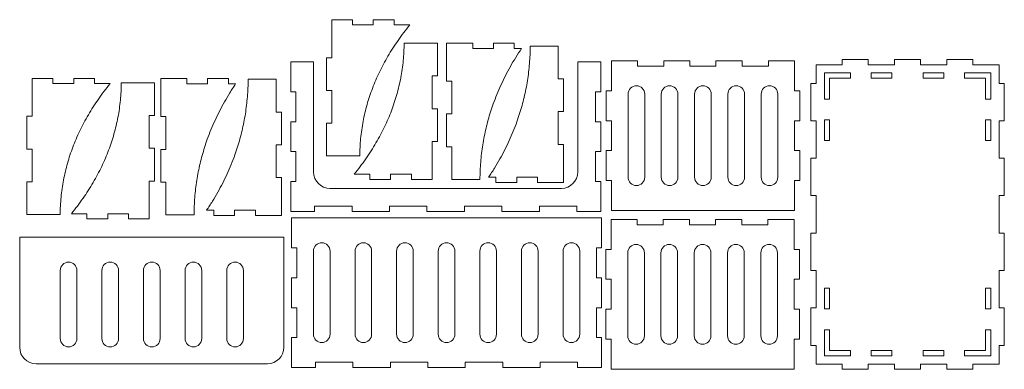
# Model space of a CAD drawing. Header units: inches. Extents: x 1 to 120, y 10 to 52.
import ezdxf

# ---------------------------------------------------------------- set-up
doc = ezdxf.new("R2010")
doc.units = ezdxf.units.IN
doc.header["$MEASUREMENT"] = 0

msp = doc.modelspace()

# ---------------------------------------------------------------- linework, layer by layer
at = {"color": 7, "linetype": 'Continuous', "lineweight": 15}
for p, q in [((38.93, 51.7), (38.93, 47.13)), ((41.43, 51.7), (38.93, 51.7)), ((41.43, 51.07), (41.43, 51.7)), ((43.93, 51.07), (41.43, 51.07)), ((43.93, 51.7), (43.93, 51.07)), ((46.43, 51.7), (43.93, 51.7)), ((46.43, 51.07), (46.43, 51.7)), ((48.3, 51.07), (46.43, 51.07)), ((51.63, 48.87), (47.63, 48.87)), ((51.63, 44.93), (51.63, 48.87)), ((52.74, 48.87), (52.74, 44.3)), ((55.87, 48.87), (52.74, 48.87)), ((55.87, 48.24), (55.87, 48.87)), ((58.37, 48.87), (58.37, 48.24)), ((60.87, 48.87), (58.37, 48.87)), ((60.87, 48.24), (60.87, 48.87)), ((66.16, 48.52), (62.79, 48.52)), ((66.16, 44.59), (66.16, 48.52)), ((58.37, 48.24), (55.87, 48.24)), ((61.74, 48.24), (60.87, 48.24)), ((34, 46.63), (34, 43.03)), ((36.75, 46.63), (34, 46.63)), ((36.75, 33.39), (36.75, 46.63)), ((38.3, 47.13), (38.3, 43.2)), ((38.93, 47.13), (38.3, 47.13)), ((68.5, 46.63), (68.5, 33.39)), ((71.26, 46.63), (68.5, 46.63)), ((71.26, 43.03), (71.26, 46.63)), ((72.54, 46.75), (72.54, 43.15)), ((75.68, 46.75), (72.54, 46.75)), ((75.68, 46.12), (75.68, 46.75)), ((78.83, 46.75), (78.83, 46.12)), ((81.97, 46.75), (78.83, 46.75)), ((81.97, 46.12), (81.97, 46.75)), ((85.11, 46.75), (85.11, 46.12)), ((88.25, 46.75), (85.11, 46.75)), ((88.25, 46.12), (88.25, 46.75)), ((91.4, 46.75), (91.4, 46.12)), ((94.54, 46.75), (91.4, 46.75)), ((94.54, 43.15), (94.54, 46.75)), ((97.13, 46.29), (97.13, 44.04)), ((100.27, 46.29), (97.13, 46.29)), ((100.27, 46.92), (100.27, 46.29)), ((103.41, 46.92), (100.27, 46.92)), ((103.41, 46.29), (103.41, 46.92)), ((106.56, 46.29), (103.41, 46.29)), ((106.56, 46.92), (106.56, 46.29)), ((109.7, 46.92), (106.56, 46.92)), ((109.7, 46.29), (109.7, 46.92)), ((112.84, 46.29), (109.7, 46.29)), ((112.84, 46.92), (112.84, 46.29)), ((115.98, 46.92), (112.84, 46.92)), ((115.98, 46.29), (115.98, 46.92)), ((119.13, 46.29), (115.98, 46.29)), ((119.13, 44.04), (119.13, 46.29)), ((78.83, 46.12), (75.68, 46.12)), ((85.11, 46.12), (81.97, 46.12)), ((91.4, 46.12), (88.25, 46.12)), ((101.26, 45.29), (98.13, 45.29)), ((98.13, 45.29), (98.13, 42.16)), ((101.26, 44.66), (101.26, 45.29)), ((103.76, 45.29), (106.26, 45.29)), ((103.76, 44.66), (103.76, 45.29)), ((106.26, 45.29), (106.26, 44.66)), ((112.49, 45.29), (109.99, 45.29)), ((109.99, 45.29), (109.99, 44.66)), ((112.49, 44.66), (112.49, 45.29)), ((114.99, 45.29), (118.12, 45.29)), ((114.99, 44.66), (114.99, 45.29)), ((118.12, 45.29), (118.12, 42.16)), ((2.93, 44.64), (2.93, 40.08)), ((5.43, 44.64), (2.93, 44.64)), ((5.43, 44.01), (5.43, 44.64)), ((7.93, 44.01), (5.43, 44.01)), ((7.93, 44.64), (7.93, 44.01)), ((10.43, 44.64), (7.93, 44.64)), ((10.43, 44.01), (10.43, 44.64)), ((12.3, 44.01), (10.43, 44.01)), ((17.64, 44.11), (13.64, 44.11)), ((17.64, 40.18), (17.64, 44.11)), ((18.38, 44.61), (18.38, 40.04)), ((21.51, 44.61), (18.38, 44.61)), ((21.51, 43.98), (21.51, 44.61)), ((24.01, 43.98), (21.51, 43.98)), ((24.01, 44.61), (24.01, 43.98)), ((26.51, 44.61), (24.01, 44.61)), ((26.51, 43.98), (26.51, 44.61)), ((27.38, 43.98), (26.51, 43.98)), ((32.26, 44.53), (28.89, 44.53)), ((32.26, 40.59), (32.26, 44.53)), ((51, 44.93), (51.63, 44.93)), ((51, 40.99), (51, 44.93)), ((52.74, 44.3), (53.37, 44.3)), ((53.37, 44.3), (53.37, 40.37)), ((66.79, 44.59), (66.16, 44.59)), ((66.79, 40.65), (66.79, 44.59)), ((96.5, 44.04), (96.5, 39.54)), ((97.13, 44.04), (96.5, 44.04)), ((98.76, 44.66), (98.76, 42.16)), ((101.26, 44.66), (98.76, 44.66)), ((103.76, 44.66), (106.26, 44.66)), ((112.49, 44.66), (109.99, 44.66)), ((114.99, 44.66), (117.49, 44.66)), ((117.49, 44.66), (117.49, 42.16)), ((119.76, 44.04), (119.13, 44.04)), ((119.76, 39.54), (119.76, 44.04)), ((34, 43.03), (34.63, 43.03)), ((34.63, 43.03), (34.63, 39.43)), ((38.3, 43.2), (38.93, 43.2)), ((38.93, 43.2), (38.93, 39.26)), ((70.63, 43.03), (71.26, 43.03)), ((70.63, 39.43), (70.63, 43.03)), ((71.91, 43.15), (71.91, 39.55)), ((72.54, 43.15), (71.91, 43.15)), ((74.54, 42.75), (74.54, 32.75)), ((76.54, 32.75), (76.54, 42.75)), ((78.54, 42.75), (78.54, 32.75)), ((80.54, 32.75), (80.54, 42.75)), ((82.54, 42.75), (82.54, 32.75)), ((84.54, 32.75), (84.54, 42.75)), ((86.54, 42.75), (86.54, 32.75)), ((88.54, 32.75), (88.54, 42.75)), ((90.54, 42.75), (90.54, 32.75)), ((92.54, 32.75), (92.54, 42.75)), ((95.17, 43.15), (94.54, 43.15)), ((95.17, 39.55), (95.17, 43.15)), ((98.76, 42.16), (98.13, 42.16)), ((117.49, 42.16), (118.12, 42.16)), ((32.89, 40.59), (32.26, 40.59)), ((32.89, 36.66), (32.89, 40.59)), ((51.63, 40.99), (51, 40.99)), ((51.63, 37.05), (51.63, 40.99)), ((52.74, 40.37), (52.74, 36.43)), ((53.37, 40.37), (52.74, 40.37)), ((66.16, 36.71), (66.16, 40.65)), ((66.16, 40.65), (66.79, 40.65)), ((2.3, 40.08), (2.3, 36.14)), ((2.93, 40.08), (2.3, 40.08)), ((17.01, 40.18), (17.64, 40.18)), ((17.01, 36.24), (17.01, 40.18)), ((18.38, 40.04), (19.01, 40.04)), ((19.01, 40.04), (19.01, 36.11)), ((34, 39.43), (34, 35.83)), ((34.63, 39.43), (34, 39.43)), ((38.93, 39.26), (38.3, 39.26)), ((38.3, 39.26), (38.3, 35.32)), ((71.26, 39.43), (70.63, 39.43)), ((71.26, 35.83), (71.26, 39.43)), ((71.91, 39.55), (72.54, 39.55)), ((72.54, 39.55), (72.54, 35.95)), ((94.54, 39.55), (95.17, 39.55)), ((94.54, 35.95), (94.54, 39.55)), ((96.5, 39.54), (97.13, 39.54)), ((97.13, 39.54), (97.13, 35.04)), ((98.13, 39.66), (98.76, 39.66)), ((98.13, 39.66), (98.13, 37.16)), ((98.76, 39.66), (98.76, 37.16)), ((117.49, 39.66), (117.49, 37.16)), ((118.12, 39.66), (117.49, 39.66)), ((118.12, 39.66), (118.12, 37.16)), ((119.13, 39.54), (119.76, 39.54)), ((119.13, 35.04), (119.13, 39.54)), ((51, 37.05), (51.63, 37.05)), ((51, 32.49), (51, 37.05)), ((66.79, 36.71), (66.16, 36.71)), ((66.79, 32.14), (66.79, 36.71)), ((98.76, 37.16), (98.13, 37.16)), ((117.49, 37.16), (118.12, 37.16)), ((2.3, 36.14), (2.93, 36.14)), ((2.93, 36.14), (2.93, 32.2)), ((17.64, 36.24), (17.01, 36.24)), ((17.64, 32.3), (17.64, 36.24)), ((18.38, 36.11), (18.38, 32.17)), ((19.01, 36.11), (18.38, 36.11)), ((32.26, 36.66), (32.89, 36.66)), ((32.26, 32.72), (32.26, 36.66)), ((34, 35.83), (34.63, 35.83)), ((34.63, 35.83), (34.63, 32.23)), ((52.74, 36.43), (53.37, 36.43)), ((53.37, 36.43), (53.37, 32.49)), ((70.63, 35.83), (71.26, 35.83)), ((70.63, 32.23), (70.63, 35.83)), ((71.91, 35.95), (71.91, 32.35)), ((72.54, 35.95), (71.91, 35.95)), ((95.17, 35.95), (94.54, 35.95)), ((95.17, 32.35), (95.17, 35.95)), ((38.3, 35.32), (42.3, 35.32)), ((96.5, 35.04), (96.5, 30.54)), ((97.13, 35.04), (96.5, 35.04)), ((119.76, 35.04), (119.13, 35.04)), ((119.76, 30.54), (119.76, 35.04)), ((2.93, 32.2), (2.3, 32.2)), ((2.3, 32.2), (2.3, 28.26)), ((17.01, 32.3), (17.64, 32.3)), ((17.01, 27.74), (17.01, 32.3)), ((18.38, 32.17), (19.01, 32.17)), ((19.01, 32.17), (19.01, 28.23)), ((32.89, 32.72), (32.26, 32.72)), ((32.89, 28.15), (32.89, 32.72)), ((34, 32.23), (34, 28.63)), ((34.63, 32.23), (34, 32.23)), ((41.63, 33.12), (43.5, 33.12)), ((43.5, 33.12), (43.5, 32.49)), ((43.5, 32.49), (46, 32.49)), ((46, 33.12), (48.5, 33.12)), ((46, 32.49), (46, 33.12)), ((48.5, 33.12), (48.5, 32.49)), ((48.5, 32.49), (51, 32.49)), ((53.37, 32.49), (56.74, 32.49)), ((57.79, 32.77), (58.66, 32.77)), ((58.66, 32.77), (58.66, 32.14)), ((58.66, 32.14), (61.16, 32.14)), ((61.16, 32.77), (63.66, 32.77)), ((61.16, 32.14), (61.16, 32.77)), ((63.66, 32.77), (63.66, 32.14)), ((63.66, 32.14), (66.79, 32.14)), ((71.26, 32.23), (70.63, 32.23)), ((71.26, 28.63), (71.26, 32.23)), ((71.91, 32.35), (72.54, 32.35)), ((72.54, 32.35), (72.54, 28.75)), ((94.54, 32.35), (95.17, 32.35)), ((94.54, 28.75), (94.54, 32.35)), ((66.53, 31.42), (38.72, 31.42)), ((96.5, 30.54), (97.13, 30.54)), ((97.13, 30.54), (97.13, 26.04)), ((119.13, 30.54), (119.76, 30.54)), ((119.13, 26.04), (119.13, 30.54)), ((23.89, 28.78), (24.76, 28.78)), ((24.76, 28.78), (24.76, 28.15)), ((27.26, 28.78), (29.76, 28.78)), ((27.26, 28.15), (27.26, 28.78)), ((29.76, 28.78), (29.76, 28.15)), ((34, 28.63), (36.88, 28.63)), ((36.88, 29.26), (41.38, 29.26)), ((36.88, 28.63), (36.88, 29.26)), ((41.38, 29.26), (41.38, 28.63)), ((41.38, 28.63), (45.88, 28.63)), ((45.88, 29.26), (50.38, 29.26)), ((45.88, 28.63), (45.88, 29.26)), ((50.38, 29.26), (50.38, 28.63)), ((50.38, 28.63), (54.88, 28.63)), ((54.88, 29.26), (59.38, 29.26)), ((54.88, 28.63), (54.88, 29.26)), ((59.38, 29.26), (59.38, 28.63)), ((59.38, 28.63), (63.88, 28.63)), ((63.88, 29.26), (68.38, 29.26)), ((63.88, 28.63), (63.88, 29.26)), ((68.38, 29.26), (68.38, 28.63)), ((68.38, 28.63), (71.26, 28.63)), ((72.54, 28.75), (94.54, 28.75)), ((2.3, 28.26), (6.3, 28.26)), ((7.64, 28.37), (9.51, 28.37)), ((9.51, 28.37), (9.51, 27.74)), ((9.51, 27.74), (12.01, 27.74)), ((12.01, 28.37), (14.51, 28.37)), ((12.01, 27.74), (12.01, 28.37)), ((14.51, 28.37), (14.51, 27.74)), ((14.51, 27.74), (17.01, 27.74)), ((19.01, 28.23), (22.38, 28.23)), ((24.76, 28.15), (27.26, 28.15)), ((29.76, 28.15), (32.89, 28.15)), ((34.1, 27.87), (34.1, 24.27)), ((71.36, 27.87), (34.1, 27.87)), ((71.36, 24.27), (71.36, 27.87)), ((72.5, 27.68), (72.5, 24.08)), ((75.64, 27.68), (72.5, 27.68)), ((75.64, 27.05), (75.64, 27.68)), ((78.78, 27.68), (78.78, 27.05)), ((81.93, 27.68), (78.78, 27.68)), ((81.93, 27.05), (81.93, 27.68)), ((85.07, 27.68), (85.07, 27.05)), ((88.21, 27.68), (85.07, 27.68)), ((88.21, 27.05), (88.21, 27.68)), ((91.35, 27.68), (91.35, 27.05)), ((94.5, 27.68), (91.35, 27.68)), ((94.5, 24.08), (94.5, 27.68)), ((78.78, 27.05), (75.64, 27.05)), ((85.07, 27.05), (81.93, 27.05)), ((91.35, 27.05), (88.21, 27.05)), ((96.5, 26.04), (96.5, 21.54)), ((97.13, 26.04), (96.5, 26.04)), ((119.76, 26.04), (119.13, 26.04)), ((119.76, 21.54), (119.76, 26.04)), ((33.18, 25.55), (1.43, 25.55)), ((1.43, 25.55), (1.43, 12.3)), ((33.18, 12.3), (33.18, 25.55)), ((34.1, 24.27), (34.73, 24.27)), ((34.73, 24.27), (34.73, 20.67)), ((36.73, 23.87), (36.73, 13.87)), ((38.73, 13.87), (38.73, 23.87)), ((41.73, 23.87), (41.73, 13.87)), ((43.73, 13.87), (43.73, 23.87)), ((46.73, 23.87), (46.73, 13.87)), ((48.73, 13.87), (48.73, 23.87)), ((51.73, 23.87), (51.73, 13.87)), ((53.73, 13.87), (53.73, 23.87)), ((56.73, 23.87), (56.73, 13.87)), ((58.73, 13.87), (58.73, 23.87)), ((61.73, 23.87), (61.73, 13.87)), ((63.73, 13.87), (63.73, 23.87)), ((66.73, 23.87), (66.73, 13.87)), ((68.73, 13.87), (68.73, 23.87)), ((70.73, 24.27), (71.36, 24.27)), ((70.73, 20.67), (70.73, 24.27)), ((71.87, 24.08), (71.87, 20.48)), ((72.5, 24.08), (71.87, 24.08)), ((74.5, 23.68), (74.5, 13.68)), ((76.5, 13.68), (76.5, 23.68)), ((78.5, 23.68), (78.5, 13.68)), ((80.5, 13.68), (80.5, 23.68)), ((82.5, 23.68), (82.5, 13.68)), ((84.5, 13.68), (84.5, 23.68)), ((86.5, 23.68), (86.5, 13.68)), ((88.5, 13.68), (88.5, 23.68)), ((90.5, 23.68), (90.5, 13.68)), ((92.5, 13.68), (92.5, 23.68)), ((95.13, 24.08), (94.5, 24.08)), ((95.13, 20.48), (95.13, 24.08)), ((6.31, 21.55), (6.31, 13.36)), ((8.31, 13.36), (8.31, 21.55)), ((11.31, 21.55), (11.31, 13.36)), ((13.31, 13.36), (13.31, 21.55)), ((16.31, 21.55), (16.31, 13.36)), ((18.31, 13.36), (18.31, 21.55)), ((21.31, 21.55), (21.31, 13.36)), ((23.31, 13.36), (23.31, 21.55)), ((26.31, 21.55), (26.31, 13.36)), ((28.31, 13.36), (28.31, 21.55)), ((96.5, 21.54), (97.13, 21.54)), ((97.13, 21.54), (97.13, 17.04)), ((119.13, 21.54), (119.76, 21.54)), ((119.13, 17.04), (119.13, 21.54)), ((34.1, 20.67), (34.1, 17.07)), ((34.73, 20.67), (34.1, 20.67)), ((71.36, 20.67), (70.73, 20.67)), ((71.36, 17.07), (71.36, 20.67)), ((71.87, 20.48), (72.5, 20.48)), ((72.5, 20.48), (72.5, 16.88)), ((94.5, 20.48), (95.13, 20.48)), ((94.5, 16.88), (94.5, 20.48)), ((98.76, 19.42), (98.13, 19.42)), ((98.13, 16.92), (98.13, 19.42)), ((98.76, 16.92), (98.76, 19.42)), ((117.5, 19.42), (118.13, 19.42)), ((117.5, 16.92), (117.5, 19.42)), ((118.13, 16.92), (118.13, 19.42)), ((34.1, 17.07), (34.73, 17.07)), ((34.73, 17.07), (34.73, 13.47)), ((70.73, 17.07), (71.36, 17.07)), ((70.73, 13.47), (70.73, 17.07)), ((71.87, 16.88), (71.87, 13.28)), ((72.5, 16.88), (71.87, 16.88)), ((95.13, 16.88), (94.5, 16.88)), ((95.13, 13.28), (95.13, 16.88)), ((96.5, 17.04), (96.5, 12.54)), ((97.13, 17.04), (96.5, 17.04)), ((98.13, 16.92), (98.76, 16.92)), ((118.13, 16.92), (117.5, 16.92)), ((119.76, 17.04), (119.13, 17.04)), ((119.76, 12.54), (119.76, 17.04)), ((98.13, 14.42), (98.13, 11.29)), ((98.76, 14.42), (98.13, 14.42)), ((98.76, 14.42), (98.76, 11.92)), ((117.5, 14.42), (118.13, 14.42)), ((117.5, 14.42), (117.5, 11.92)), ((118.13, 14.42), (118.13, 11.29)), ((34.1, 13.47), (34.1, 9.87)), ((34.73, 13.47), (34.1, 13.47)), ((71.36, 13.47), (70.73, 13.47)), ((71.36, 9.87), (71.36, 13.47)), ((71.87, 13.28), (72.5, 13.28)), ((72.5, 13.28), (72.5, 9.68)), ((94.5, 13.28), (95.13, 13.28)), ((94.5, 9.68), (94.5, 13.28)), ((96.5, 12.54), (97.13, 12.54)), ((97.13, 12.54), (97.13, 10.29)), ((98.76, 11.92), (101.26, 11.92)), ((101.26, 11.92), (101.26, 11.29)), ((103.76, 11.92), (106.26, 11.92)), ((103.76, 11.92), (103.76, 11.29)), ((106.26, 11.29), (106.26, 11.92)), ((109.99, 11.29), (109.99, 11.92)), ((112.49, 11.92), (109.99, 11.92)), ((112.49, 11.92), (112.49, 11.29)), ((117.5, 11.92), (114.99, 11.92)), ((114.99, 11.92), (114.99, 11.29)), ((119.13, 12.54), (119.76, 12.54)), ((119.13, 10.29), (119.13, 12.54)), ((98.13, 11.29), (101.26, 11.29)), ((103.76, 11.29), (106.26, 11.29)), ((112.49, 11.29), (109.99, 11.29)), ((118.13, 11.29), (114.99, 11.29)), ((3.4, 10.33), (31.21, 10.33)), ((34.1, 9.87), (36.98, 9.87)), ((36.98, 10.5), (41.48, 10.5)), ((36.98, 9.87), (36.98, 10.5)), ((41.48, 10.5), (41.48, 9.87)), ((41.48, 9.87), (45.98, 9.87)), ((45.98, 10.5), (50.48, 10.5)), ((45.98, 9.87), (45.98, 10.5)), ((50.48, 10.5), (50.48, 9.87)), ((50.48, 9.87), (54.98, 9.87)), ((54.98, 10.5), (59.48, 10.5)), ((54.98, 9.87), (54.98, 10.5)), ((59.48, 10.5), (59.48, 9.87)), ((59.48, 9.87), (63.98, 9.87)), ((63.98, 10.5), (68.48, 10.5)), ((63.98, 9.87), (63.98, 10.5)), ((68.48, 10.5), (68.48, 9.87)), ((68.48, 9.87), (71.36, 9.87)), ((72.5, 9.68), (94.5, 9.68)), ((97.13, 10.29), (100.27, 10.29)), ((100.27, 10.29), (100.27, 9.66)), ((100.27, 9.66), (103.41, 9.66)), ((103.41, 10.29), (106.56, 10.29)), ((103.41, 9.66), (103.41, 10.29)), ((106.56, 10.29), (106.56, 9.66)), ((106.56, 9.66), (109.7, 9.66)), ((109.7, 10.29), (112.84, 10.29)), ((109.7, 9.66), (109.7, 10.29)), ((112.84, 10.29), (112.84, 9.66)), ((112.84, 9.66), (115.98, 9.66)), ((115.98, 10.29), (119.13, 10.29)), ((115.98, 9.66), (115.98, 10.29))]:
    msp.add_line(p, q, dxfattribs=at)
for centre, radius, start, end in [((75.54, 42.75), 1, 90, 180), ((75.54, 42.75), 1, 0, 90), ((79.54, 42.75), 1, 90, 180), ((79.54, 42.75), 1, 0, 90), ((83.54, 42.75), 1, 90, 180), ((83.54, 42.75), 1, 0, 90), ((87.54, 42.75), 1, 90, 180), ((87.54, 42.75), 1, 0, 90), ((91.54, 42.75), 1, 90, 180), ((91.54, 42.75), 1, 0, 90), ((38.72, 33.39), 1.97, 180, 270), ((66.53, 33.39), 1.97, 270, 0), ((75.54, 32.75), 1, 180, 270), ((75.54, 32.75), 1, 270, 0), ((79.54, 32.75), 1, 180, 270), ((79.54, 32.75), 1, 270, 0), ((83.54, 32.75), 1, 180, 270), ((83.54, 32.75), 1, 270, 0), ((87.54, 32.75), 1, 180, 270), ((87.54, 32.75), 1, 270, 0), ((91.54, 32.75), 1, 180, 270), ((91.54, 32.75), 1, 270, 0), ((37.73, 23.87), 1, 90, 180), ((37.73, 23.87), 1, 0, 90), ((42.73, 23.87), 1, 90, 180), ((42.73, 23.87), 1, 0, 90), ((47.73, 23.87), 1, 90, 180), ((47.73, 23.87), 1, 0, 90), ((52.73, 23.87), 1, 90, 180), ((52.73, 23.87), 1, 0, 90), ((57.73, 23.87), 1, 90, 180), ((57.73, 23.87), 1, 0, 90), ((62.73, 23.87), 1, 90, 180), ((62.73, 23.87), 1, 0, 90), ((67.73, 23.87), 1, 90, 180), ((67.73, 23.87), 1, 0, 90), ((75.5, 23.68), 1, 90, 180), ((75.5, 23.68), 1, 0, 90), ((79.5, 23.68), 1, 90, 180), ((79.5, 23.68), 1, 0, 90), ((83.5, 23.68), 1, 90, 180), ((83.5, 23.68), 1, 0, 90), ((87.5, 23.68), 1, 90, 180), ((87.5, 23.68), 1, 0, 90), ((91.5, 23.68), 1, 90, 180), ((91.5, 23.68), 1, 0, 90), ((7.31, 21.55), 1, 90, 180), ((7.31, 21.55), 1, 0, 90), ((12.31, 21.55), 1, 90, 180), ((12.31, 21.55), 1, 0, 90), ((17.31, 21.55), 1, 90, 180), ((17.31, 21.55), 1, 0, 90), ((22.31, 21.55), 1, 90, 180), ((22.31, 21.55), 1, 0, 90), ((27.31, 21.55), 1, 90, 180), ((27.31, 21.55), 1, 0, 90), ((7.31, 13.36), 1, 180, 270), ((7.31, 13.36), 1, 270, 0), ((12.31, 13.36), 1, 180, 270), ((12.31, 13.36), 1, 270, 0), ((17.31, 13.36), 1, 180, 270), ((17.31, 13.36), 1, 270, 0), ((22.31, 13.36), 1, 180, 270), ((22.31, 13.36), 1, 270, 0), ((27.31, 13.36), 1, 180, 270), ((27.31, 13.36), 1, 270, 0), ((37.73, 13.87), 1, 180, 270), ((37.73, 13.87), 1, 270, 360), ((42.73, 13.87), 1, 180, 270), ((42.73, 13.87), 1, 270, 360), ((47.73, 13.87), 1, 180, 270), ((47.73, 13.87), 1, 270, 360), ((52.73, 13.87), 1, 180, 270), ((52.73, 13.87), 1, 270, 0), ((57.73, 13.87), 1, 180, 270), ((57.73, 13.87), 1, 270, 0), ((62.73, 13.87), 1, 180, 270), ((62.73, 13.87), 1, 270, 0), ((67.73, 13.87), 1, 180, 270), ((67.73, 13.87), 1, 270, 0), ((75.5, 13.68), 1, 180, 270), ((75.5, 13.68), 1, 270, 0), ((79.5, 13.68), 1, 180, 270), ((79.5, 13.68), 1, 270, 0), ((83.5, 13.68), 1, 180, 270), ((83.5, 13.68), 1, 270, 0), ((87.5, 13.68), 1, 180, 270), ((87.5, 13.68), 1, 270, 0), ((91.5, 13.68), 1, 180, 270), ((91.5, 13.68), 1, 270, 0), ((3.4, 12.3), 1.97, 180, 270), ((31.21, 12.3), 1.97, 270, 0)]:
    msp.add_arc(centre, radius, start, end, dxfattribs=at)
for points, knots in [([(42.3, 35.32), (42.31, 35.67), (42.32, 36.37), (42.4, 37.41), (42.53, 38.45), (42.7, 39.48), (42.91, 40.49), (43.17, 41.49), (43.47, 42.47), (43.82, 43.45), (44.21, 44.42), (44.65, 45.39), (45.15, 46.36), (45.68, 47.32), (46.27, 48.27), (46.9, 49.22), (47.58, 50.15), (48.06, 50.76), (48.3, 51.07)], [0, 0, 0, 0, 0.0611927, 0.1220304, 0.1826345, 0.2431277, 0.3036333, 0.3631901, 0.4229939, 0.4831594, 0.543799, 0.606279, 0.6694806, 0.7335137, 0.7984836, 0.8644912, 0.9316328, 1, 1, 1, 1]), ([(47.63, 48.87), (47.63, 48.51), (47.61, 47.82), (47.53, 46.77), (47.41, 45.74), (47.24, 44.71), (47.02, 43.7), (46.76, 42.7), (46.46, 41.72), (46.12, 40.74), (45.72, 39.77), (45.28, 38.8), (44.79, 37.83), (44.25, 36.87), (43.67, 35.91), (43.03, 34.97), (42.36, 34.03), (41.88, 33.42), (41.63, 33.12)], [0, 0, 0, 0, 0.061193, 0.12203, 0.182635, 0.243128, 0.303633, 0.36319, 0.422994, 0.483159, 0.543799, 0.606279, 0.669481, 0.733514, 0.798484, 0.864491, 0.931633, 1, 1, 1, 1]), ([(62.79, 48.52), (62.78, 48.17), (62.77, 47.47), (62.7, 46.43), (62.6, 45.39), (62.46, 44.37), (62.28, 43.36), (62.06, 42.36), (61.81, 41.38), (61.52, 40.4), (61.17, 39.37), (60.76, 38.29), (60.27, 37.16), (59.73, 36.05), (59.14, 34.94), (58.5, 33.85), (58.03, 33.13), (57.79, 32.77)], [0, 0, 0, 0, 0.062722, 0.125037, 0.187034, 0.248797, 0.310415, 0.370879, 0.431372, 0.491979, 0.552785, 0.625543, 0.698837, 0.772801, 0.847565, 0.923258, 1, 1, 1, 1]), ([(56.74, 32.49), (56.75, 32.84), (56.76, 33.54), (56.83, 34.58), (56.93, 35.62), (57.08, 36.65), (57.26, 37.66), (57.47, 38.66), (57.72, 39.64), (58.01, 40.61), (58.36, 41.64), (58.77, 42.72), (59.26, 43.85), (59.8, 44.97), (60.39, 46.07), (61.04, 47.17), (61.51, 47.88), (61.74, 48.24)], [0, 0, 0, 0, 0.062722, 0.125037, 0.187034, 0.248797, 0.310415, 0.370879, 0.431372, 0.491979, 0.552785, 0.625543, 0.698837, 0.772801, 0.847565, 0.923258, 1, 1, 1, 1]), ([(6.3, 28.26), (6.3, 28.62), (6.32, 29.31), (6.4, 30.36), (6.52, 31.39), (6.69, 32.42), (6.91, 33.43), (7.17, 34.43), (7.47, 35.41), (7.81, 36.39), (8.21, 37.36), (8.65, 38.33), (9.14, 39.3), (9.68, 40.27), (10.26, 41.22), (10.9, 42.16), (11.57, 43.1), (12.05, 43.71), (12.3, 44.01)], [0, 0, 0, 0, 0.061193, 0.12203, 0.182635, 0.243128, 0.303633, 0.36319, 0.422994, 0.483159, 0.543799, 0.606279, 0.669481, 0.733514, 0.798484, 0.864491, 0.931633, 1, 1, 1, 1]), ([(13.64, 44.11), (13.64, 43.76), (13.62, 43.06), (13.54, 42.02), (13.42, 40.99), (13.25, 39.96), (13.03, 38.95), (12.77, 37.95), (12.47, 36.97), (12.13, 35.99), (11.73, 35.02), (11.29, 34.04), (10.8, 33.07), (10.26, 32.11), (9.68, 31.16), (9.04, 30.22), (8.37, 29.28), (7.89, 28.67), (7.64, 28.37)], [0, 0, 0, 0, 0.061193, 0.12203, 0.182635, 0.243128, 0.303633, 0.36319, 0.422994, 0.483159, 0.543799, 0.606279, 0.669481, 0.733514, 0.798484, 0.864491, 0.931633, 1, 1, 1, 1]), ([(22.38, 28.23), (22.39, 28.58), (22.4, 29.28), (22.47, 30.32), (22.57, 31.36), (22.71, 32.39), (22.89, 33.4), (23.11, 34.4), (23.36, 35.38), (23.65, 36.35), (23.99, 37.38), (24.41, 38.46), (24.9, 39.59), (25.44, 40.71), (26.03, 41.81), (26.67, 42.91), (27.14, 43.62), (27.38, 43.98)], [0, 0, 0, 0, 0.062722, 0.125037, 0.187034, 0.248797, 0.310415, 0.370879, 0.431372, 0.491979, 0.552785, 0.625543, 0.698837, 0.772801, 0.847565, 0.923258, 1, 1, 1, 1]), ([(28.89, 44.53), (28.88, 44.18), (28.87, 43.48), (28.8, 42.44), (28.7, 41.4), (28.56, 40.38), (28.38, 39.37), (28.16, 38.37), (27.91, 37.38), (27.62, 36.41), (27.28, 35.38), (26.86, 34.3), (26.38, 33.17), (25.83, 32.05), (25.24, 30.95), (24.6, 29.85), (24.13, 29.14), (23.89, 28.78)], [0, 0, 0, 0, 0.062722, 0.125037, 0.187034, 0.248797, 0.310415, 0.370879, 0.431372, 0.491979, 0.552785, 0.625543, 0.698837, 0.772801, 0.847565, 0.923258, 1, 1, 1, 1])]:
    msp.add_open_spline(points, degree=3, knots=knots, dxfattribs=at)

doc.saveas('drawing.dxf')
